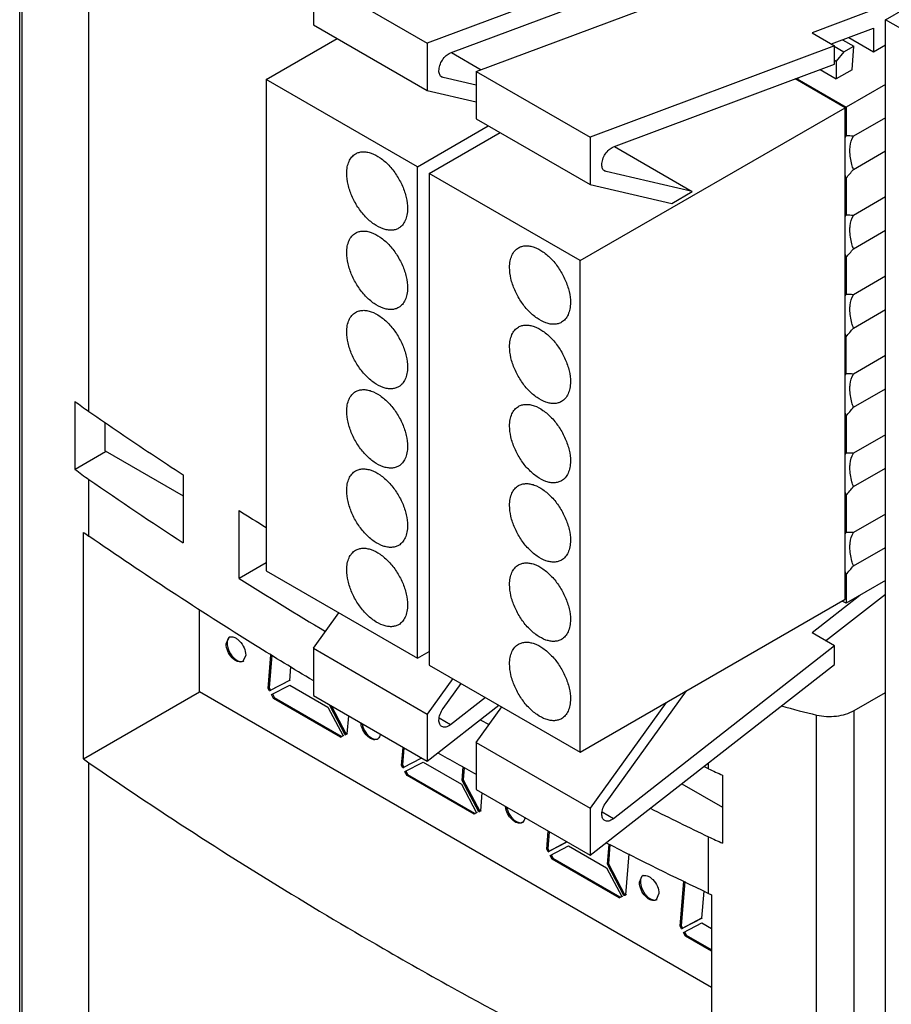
# Model space of a CAD drawing. Header units: millimetres. Extents: x 31 to 240, y 31 to 348.
# Tile 3 of 10: x 41 to 72, y 190 to 226. Entities that reach past the tile are written whole.
import ezdxf

# ---------------------------------------------------------------- set-up
doc = ezdxf.new("R2010")
doc.units = ezdxf.units.MM
doc.header["$LTSCALE"] = 24.648052
doc.layers.get('0').update_dxf_attribs({"linetype": 'CONTINUOUS'})
doc.layers.add('_1', color=7, linetype='CONTINUOUS')

msp = doc.modelspace()

# ---------------------------------------------------------------- linework, layer by layer
at = {"color": 7, "linetype": 'Continuous'}
for p, q in [((40.726, 93.729), (40.726, 247.371)), ((40.816, 93.781), (40.816, 247.193)), ((43.221, 211.624), (43.221, 245.786)), ((70.38, 225.026), (70.779, 224.795)), ((70.079, 224.79), (70.425, 224.59)), ((70.425, 224.59), (70.779, 224.795)), ((70.718, 223.943), (70.779, 224.795)), ((70.425, 224.59), (70.152, 224.251)), ((69.573, 223.951), (70.152, 223.616)), ((70.089, 224.287), (70.152, 224.251)), ((70.152, 224.251), (70.152, 223.616)), ((68.848, 223.68), (68.738, 223.616)), ((68.738, 223.616), (70.506, 222.596)), ((70.718, 223.943), (70.152, 223.616)), ((71.922, 223.413), (70.506, 222.596)), ((70.506, 222.596), (70.506, 221.559)), ((71.922, 222.217), (70.769, 221.551)), ((70.769, 220.352), (71.922, 221.018)), ((70.506, 220.039), (70.506, 218.701)), ((71.922, 219.359), (70.769, 218.693)), ((70.769, 217.494), (71.922, 218.16)), ((70.506, 217.182), (70.506, 215.843)), ((71.922, 216.501), (70.769, 215.835)), ((70.769, 214.636), (71.922, 215.302)), ((70.506, 212.986), (70.506, 214.326)), ((71.922, 213.643), (70.769, 212.978)), ((70.769, 211.779), (71.922, 212.444)), ((42.719, 209.542), (42.719, 211.992)), ((43.804, 210.209), (43.804, 211.225)), ((70.506, 211.466), (70.506, 210.128)), ((71.922, 210.786), (70.769, 210.12)), ((43.822, 210.179), (42.719, 209.542)), ((43.804, 210.209), (46.619, 208.584)), ((70.769, 208.921), (71.922, 209.587)), ((43.221, 207.134), (43.221, 209.175)), ((46.619, 209.344), (46.619, 206.895)), ((70.506, 208.608), (70.506, 207.27)), ((48.631, 205.607), (48.631, 208.057)), ((71.922, 207.928), (70.769, 207.262)), ((43.027, 199.106), (43.027, 207.271)), ((70.769, 206.063), (71.922, 206.729)), ((49.61, 206.173), (48.631, 205.607)), ((70.506, 205.751), (70.506, 204.714)), ((71.922, 205.532), (70.506, 204.714)), ((70.506, 204.714), (70.364, 204.796)), ((47.209, 201.52), (47.209, 204.481)), ((48.163, 203.255), (48.267, 203.483)), ((48.87, 202.847), (48.767, 202.618)), ((49.68, 201.644), (49.776, 202.859)), ((49.808, 202.839), (49.715, 201.664)), ((50.484, 202.423), (50.445, 201.932)), ((49.762, 201.578), (50.48, 201.953)), ((49.68, 201.644), (49.715, 201.664)), ((49.727, 201.557), (49.68, 201.644)), ((49.715, 201.664), (49.762, 201.578)), ((50.445, 201.932), (49.727, 201.557)), ((49.799, 201.425), (50.455, 201.768)), ((50.455, 201.768), (51.835, 200.972)), ((43.027, 199.106), (47.209, 201.52)), ((65.654, 190.871), (47.209, 201.52)), ((49.727, 201.557), (49.762, 201.578)), ((49.873, 201.288), (49.799, 201.425)), ((49.834, 201.446), (49.909, 201.308)), ((49.873, 201.288), (49.909, 201.308)), ((52.288, 199.893), (49.873, 201.288)), ((52.324, 199.914), (49.909, 201.308)), ((70.791, 200.847), (71.922, 201.5)), ((51.835, 200.972), (52.38, 199.938)), ((52.458, 199.975), (51.892, 201.049)), ((51.948, 201.031), (52.494, 199.996)), ((52.571, 200.657), (52.519, 200.004)), ((69.441, 154.881), (69.441, 200.687)), ((70.791, 155.041), (70.791, 200.847)), ((57.322, 200.514), (57.638, 200.342)), ((57.324, 200.515), (57.638, 200.342)), ((52.38, 199.938), (52.288, 199.893)), ((52.288, 199.893), (52.324, 199.914)), ((52.324, 199.914), (52.415, 199.958)), ((52.519, 200.004), (52.458, 199.975)), ((52.458, 199.975), (52.494, 199.996)), ((52.494, 199.996), (52.554, 200.025)), ((54.488, 198.868), (54.54, 199.521)), ((54.572, 199.502), (54.524, 198.888)), ((55.21, 199.134), (54.535, 198.781)), ((54.571, 198.802), (55.193, 199.127)), ((43.221, 93.978), (43.221, 198.969)), ((54.488, 198.868), (54.524, 198.888)), ((54.535, 198.781), (54.488, 198.868)), ((54.524, 198.888), (54.571, 198.802)), ((54.535, 198.781), (54.571, 198.802)), ((54.607, 198.649), (55.263, 198.992)), ((55.263, 198.992), (56.643, 198.196)), ((56.672, 198.327), (56.711, 198.819)), ((56.744, 198.801), (56.708, 198.347)), ((65.547, 198.747), (65.375, 198.83)), ((65.547, 198.747), (65.547, 198.965)), ((54.682, 198.512), (54.607, 198.649)), ((54.642, 198.67), (54.717, 198.532)), ((54.682, 198.512), (54.717, 198.532)), ((57.097, 197.117), (54.682, 198.512)), ((57.132, 197.138), (54.717, 198.532)), ((66.053, 198.519), (66.053, 196.07)), ((56.643, 198.196), (57.188, 197.162)), ((56.672, 198.327), (56.708, 198.347)), ((57.267, 197.199), (56.672, 198.327)), ((56.708, 198.347), (57.302, 197.22)), ((64.584, 198.212), (66.053, 197.364)), ((57.379, 197.881), (57.327, 197.228)), ((57.188, 197.162), (57.097, 197.117)), ((57.097, 197.117), (57.132, 197.138)), ((57.132, 197.138), (57.224, 197.182)), ((57.327, 197.228), (57.267, 197.199)), ((57.267, 197.199), (57.302, 197.22)), ((57.302, 197.22), (57.363, 197.249)), ((59.721, 195.847), (59.773, 196.5)), ((59.805, 196.481), (59.756, 195.867)), ((65.547, 194.256), (65.547, 196.298)), ((60.443, 196.113), (59.768, 195.76)), ((59.803, 195.781), (60.426, 196.106)), ((59.839, 195.628), (60.496, 195.971)), ((60.496, 195.971), (61.876, 195.175)), ((61.905, 195.306), (61.963, 196.034)), ((61.995, 196.018), (61.94, 195.326)), ((59.721, 195.847), (59.756, 195.867)), ((59.768, 195.76), (59.721, 195.847)), ((59.756, 195.867), (59.803, 195.781)), ((59.768, 195.76), (59.803, 195.781)), ((59.914, 195.491), (59.839, 195.628)), ((59.875, 195.649), (59.95, 195.511)), ((62.677, 195.68), (62.56, 194.207)), ((59.914, 195.491), (59.95, 195.511)), ((62.329, 194.096), (59.914, 195.491)), ((62.365, 194.117), (59.95, 195.511)), ((61.905, 195.306), (61.94, 195.326)), ((62.499, 194.178), (61.905, 195.306)), ((61.94, 195.326), (62.535, 194.199)), ((61.876, 195.175), (62.421, 194.141)), ((63.055, 194.657), (63.159, 194.886)), ((64.529, 193.07), (64.658, 194.697)), ((64.691, 194.681), (64.565, 193.091)), ((62.421, 194.141), (62.329, 194.096)), ((62.365, 194.117), (62.456, 194.161)), ((62.56, 194.207), (62.499, 194.178)), ((62.499, 194.178), (62.535, 194.199)), ((62.535, 194.199), (62.595, 194.228)), ((63.762, 194.249), (63.658, 194.021)), ((65.372, 194.343), (65.294, 193.359)), ((65.654, 194.207), (65.654, 186.041)), ((62.329, 194.096), (62.365, 194.117)), ((64.529, 193.07), (64.565, 193.091)), ((64.576, 192.984), (64.529, 193.07)), ((64.565, 193.091), (64.612, 193.005)), ((65.294, 193.359), (64.576, 192.984)), ((64.612, 193.005), (65.33, 193.38)), ((64.648, 192.852), (65.304, 193.195)), ((65.304, 193.195), (65.654, 192.994)), ((64.576, 192.984), (64.612, 193.005)), ((64.723, 192.715), (64.648, 192.852)), ((64.683, 192.873), (64.758, 192.735)), ((64.723, 192.715), (64.758, 192.735)), ((65.654, 192.218), (64.758, 192.735)), ((65.654, 192.177), (64.723, 192.715))]:
    msp.add_line(p, q, dxfattribs=at)
for centre, radius, start, end in [((71.002, 221.134), 0.654, 139.4716, 145.1608), ((73.041, 221.131), 2.761, 201.1206, 203.2981), ((71.002, 218.277), 0.653, 139.4664, 145.1576), ((73.227, 218.357), 2.963, 201.306, 203.3071), ((71.002, 215.419), 0.653, 139.4664, 145.1576), ((73.227, 215.499), 2.963, 201.306, 203.3071), ((71.002, 212.561), 0.653, 139.4664, 145.1576), ((49.957, 221.369), 11.846, 232.334, 235.3431), ((125.438, 330.506), 144.542, 235.33275, 235.87059), ((73.227, 212.641), 2.963, 201.306, 203.3071), ((127.611, 333.729), 148.429, 235.87408, 236.92996), ((71.002, 209.703), 0.654, 139.4716, 145.1608), ((49.854, 218.778), 11.671, 232.3114, 235.3656), ((126.422, 329.491), 146.282, 235.33524, 236.93807), ((73.041, 209.7), 2.761, 201.1206, 203.2981), ((131.434, 339.682), 155.504, 237.82692, 238.25162), ((50.096, 217.076), 12.088, 234.2104, 235.3351), ((71.002, 206.846), 0.653, 139.4664, 145.1576), ((73.227, 206.926), 2.963, 201.306, 203.3071), ((132.293, 338.608), 157.126, 237.8287, 239.16065), ((48.387, 203.358), 0.169, 119.9892, 129.5059), ((48.717, 202.787), 0.171, 286.6408, 299.8875), ((74.282, 221.636), 21.501, 253.5106, 256.9893), ((53.568, 199.986), 0.171, 286.6408, 299.8875), ((50.096, 208.911), 12.088, 234.2104, 235.3351), ((138.922, 347.937), 170.289, 240.77865, 241.30971), ((72.698, 213.941), 16.792, 244.7955, 246.6878), ((146.095, 363.765), 185.832, 243.59261, 244.31355), ((58.78, 196.977), 0.171, 286.6408, 299.8875), ((72.698, 211.491), 16.792, 244.7955, 246.6878), ((145.686, 360.878), 184.892, 243.03802, 244.31426), ((63.278, 194.76), 0.169, 119.9892, 129.5059), ((72.545, 209.119), 16.428, 244.7871, 245.1983), ((63.609, 194.189), 0.171, 286.6408, 299.8875)]:
    msp.add_arc(centre, radius, start, end, dxfattribs=at)
for points in [[(70.769, 221.551), (70.682, 221.559), (70.593, 221.56), (70.506, 221.559)], [(70.506, 220.039), (70.595, 220.142), (70.684, 220.246), (70.769, 220.352)], [(70.769, 218.693), (70.682, 218.701), (70.593, 218.703), (70.506, 218.701)], [(70.506, 217.182), (70.595, 217.284), (70.684, 217.388), (70.769, 217.494)], [(70.769, 215.835), (70.682, 215.843), (70.593, 215.845), (70.506, 215.843)], [(70.506, 214.324), (70.595, 214.426), (70.684, 214.53), (70.769, 214.636)], [(70.769, 212.978), (70.682, 212.986), (70.593, 212.987), (70.506, 212.986)], [(70.506, 211.466), (70.595, 211.569), (70.684, 211.672), (70.769, 211.779)], [(70.769, 210.12), (70.682, 210.128), (70.593, 210.129), (70.506, 210.128)], [(70.506, 208.608), (70.595, 208.711), (70.684, 208.815), (70.769, 208.921)], [(70.769, 207.262), (70.682, 207.27), (70.593, 207.272), (70.506, 207.27)], [(70.506, 205.751), (70.595, 205.853), (70.684, 205.957), (70.769, 206.063)], [(48.727, 202.615), (48.74, 202.617), (48.753, 202.619), (48.766, 202.623)], [(53.129, 200.171), (53.156, 200.118), (53.188, 200.067), (53.226, 200.02)], [(53.578, 199.815), (53.591, 199.816), (53.604, 199.818), (53.617, 199.822)], [(58.79, 196.806), (58.803, 196.807), (58.816, 196.809), (58.829, 196.813)], [(63.619, 194.018), (63.632, 194.019), (63.645, 194.021), (63.658, 194.025)]]:
    msp.add_open_spline(points, degree=3, dxfattribs=at)
for points, knots in [([(70.642, 221.025), (70.642, 221.075), (70.651, 221.256), (70.701, 221.439), (70.769, 221.551)], [0, 0, 0, 0, 0.277155, 1, 1, 1, 1]), ([(70.769, 220.352), (70.749, 220.409), (70.679, 220.627), (70.642, 220.857), (70.642, 221.025)], [0, 0, 0, 0, 0.265663, 1, 1, 1, 1]), ([(70.642, 218.167), (70.642, 218.217), (70.651, 218.398), (70.701, 218.581), (70.769, 218.693)], [0, 0, 0, 0, 0.277155, 1, 1, 1, 1]), ([(70.769, 217.494), (70.749, 217.551), (70.679, 217.769), (70.642, 217.999), (70.642, 218.167)], [0, 0, 0, 0, 0.265663, 1, 1, 1, 1]), ([(70.642, 215.309), (70.642, 215.36), (70.651, 215.541), (70.701, 215.723), (70.769, 215.835)], [0, 0, 0, 0, 0.277155, 1, 1, 1, 1]), ([(70.769, 214.636), (70.749, 214.694), (70.679, 214.912), (70.642, 215.141), (70.642, 215.309)], [0, 0, 0, 0, 0.265663, 1, 1, 1, 1]), ([(70.642, 212.452), (70.642, 212.502), (70.651, 212.683), (70.701, 212.866), (70.769, 212.978)], [0, 0, 0, 0, 0.277155, 1, 1, 1, 1]), ([(70.769, 211.779), (70.749, 211.836), (70.679, 212.054), (70.642, 212.284), (70.642, 212.452)], [0, 0, 0, 0, 0.265663, 1, 1, 1, 1]), ([(70.642, 209.594), (70.642, 209.644), (70.651, 209.825), (70.701, 210.008), (70.769, 210.12)], [0, 0, 0, 0, 0.277155, 1, 1, 1, 1]), ([(70.769, 208.921), (70.749, 208.978), (70.679, 209.196), (70.642, 209.426), (70.642, 209.594)], [0, 0, 0, 0, 0.265663, 1, 1, 1, 1]), ([(51.295, 201.927), (50.6, 202.345), (47.868, 204.017), (45.188, 205.773), (43.221, 207.134)], [0, 0, 0, 0, 0.253422, 1, 1, 1, 1]), ([(70.642, 206.736), (70.642, 206.786), (70.651, 206.967), (70.701, 207.15), (70.769, 207.262)], [0, 0, 0, 0, 0.277155, 1, 1, 1, 1]), ([(70.769, 206.063), (70.749, 206.12), (70.679, 206.338), (70.642, 206.568), (70.642, 206.736)], [0, 0, 0, 0, 0.265663, 1, 1, 1, 1]), ([(48.279, 203.488), (48.266, 203.477), (48.214, 203.419), (48.199, 203.336), (48.199, 203.275)], [0, 0, 0, 0, 0.220903, 1, 1, 1, 1]), ([(48.267, 203.484), (48.319, 203.514), (48.434, 203.508), (48.558, 203.438), (48.694, 203.318), (48.821, 203.121), (48.87, 202.936), (48.87, 202.847)], [0, 0, 0, 0, 0.183235, 0.301362, 0.436122, 0.728771, 1, 1, 1, 1]), ([(48.767, 202.618), (48.714, 202.588), (48.6, 202.594), (48.476, 202.664), (48.339, 202.784), (48.212, 202.98), (48.163, 203.166), (48.163, 203.255)], [0, 0, 0, 0, 0.183235, 0.301362, 0.436122, 0.728771, 1, 1, 1, 1]), ([(48.199, 203.275), (48.199, 203.238), (48.218, 203.074), (48.296, 202.919), (48.375, 202.82)], [0, 0, 0, 0, 0.228751, 1, 1, 1, 1]), ([(48.375, 202.82), (48.401, 202.788), (48.493, 202.689), (48.63, 202.608), (48.727, 202.615)], [0, 0, 0, 0, 0.297849, 1, 1, 1, 1]), ([(69.441, 200.687), (69.674, 200.633), (70.142, 200.611), (70.599, 200.736), (70.791, 200.847)], [0, 0, 0, 0, 0.51959, 1, 1, 1, 1]), ([(53.091, 200.155), (53.081, 200.175), (53.047, 200.252), (53.025, 200.334), (53.018, 200.396)], [0, 0, 0, 0, 0.261448, 1, 1, 1, 1]), ([(53.061, 200.364), (53.065, 200.348), (53.08, 200.281), (53.106, 200.217), (53.129, 200.171)], [0, 0, 0, 0, 0.241297, 1, 1, 1, 1]), ([(53.484, 199.798), (53.404, 199.812), (53.242, 199.916), (53.135, 200.066), (53.091, 200.155)], [0, 0, 0, 0, 0.449212, 1, 1, 1, 1]), ([(53.226, 200.02), (53.251, 199.988), (53.344, 199.888), (53.481, 199.807), (53.578, 199.815)], [0, 0, 0, 0, 0.297849, 1, 1, 1, 1]), ([(53.618, 199.817), (53.589, 199.801), (53.542, 199.791), (53.497, 199.796), (53.484, 199.798)], [0, 0, 0, 0, 0.729501, 1, 1, 1, 1]), ([(53.718, 199.993), (53.715, 199.973), (53.702, 199.906), (53.66, 199.842), (53.618, 199.817)], [0, 0, 0, 0, 0.285296, 1, 1, 1, 1]), ([(43.221, 198.969), (44.065, 198.385), (47.528, 196.044), (51.09, 193.85), (53.821, 192.273)], [0, 0, 0, 0, 0.245626, 1, 1, 1, 1]), ([(58.83, 196.808), (58.781, 196.78), (58.631, 196.783), (58.448, 196.92), (58.297, 197.127), (58.24, 197.3), (58.23, 197.387)], [0, 0, 0, 0, 0.182045, 0.427598, 0.718254, 1, 1, 1, 1]), ([(58.274, 197.354), (58.28, 197.324), (58.314, 197.201), (58.377, 197.086), (58.438, 197.011)], [0, 0, 0, 0, 0.241704, 1, 1, 1, 1]), ([(58.438, 197.011), (58.464, 196.979), (58.556, 196.879), (58.693, 196.798), (58.79, 196.806)], [0, 0, 0, 0, 0.297849, 1, 1, 1, 1]), ([(58.93, 196.984), (58.928, 196.964), (58.914, 196.897), (58.872, 196.833), (58.83, 196.808)], [0, 0, 0, 0, 0.285296, 1, 1, 1, 1]), ([(63.171, 194.891), (63.158, 194.88), (63.105, 194.821), (63.09, 194.738), (63.09, 194.678)], [0, 0, 0, 0, 0.220903, 1, 1, 1, 1]), ([(63.159, 194.886), (63.211, 194.916), (63.325, 194.91), (63.45, 194.84), (63.586, 194.72), (63.713, 194.524), (63.762, 194.338), (63.762, 194.249)], [0, 0, 0, 0, 0.183235, 0.301362, 0.436122, 0.728771, 1, 1, 1, 1]), ([(63.659, 194.02), (63.606, 193.99), (63.492, 193.996), (63.367, 194.066), (63.231, 194.186), (63.104, 194.383), (63.055, 194.568), (63.055, 194.657)], [0, 0, 0, 0, 0.183235, 0.301362, 0.436122, 0.728771, 1, 1, 1, 1]), ([(63.09, 194.678), (63.09, 194.64), (63.11, 194.476), (63.187, 194.322), (63.267, 194.223)], [0, 0, 0, 0, 0.228751, 1, 1, 1, 1]), ([(63.267, 194.223), (63.292, 194.191), (63.385, 194.091), (63.522, 194.01), (63.619, 194.018)], [0, 0, 0, 0, 0.297849, 1, 1, 1, 1]), ([(53.821, 192.273), (54.762, 191.73), (58.611, 189.558), (62.544, 187.536), (65.547, 186.091)], [0, 0, 0, 0, 0.245948, 1, 1, 1, 1])]:
    msp.add_open_spline(points, degree=3, knots=knots, dxfattribs=at)
at = {"layer": '_1', "color": 7, "linetype": 'Continuous'}
for p, q in [((63.969, 228.101), (55.409, 224.902)), ((56.248, 224.553), (64.22, 227.532)), ((51.308, 227.27), (51.308, 225.566)), ((51.308, 227.27), (55.409, 224.902)), ((57.177, 223.882), (65.942, 227.157)), ((72.061, 226.317), (69.276, 225.276)), ((71.922, 225.75), (72.629, 226.158)), ((71.922, 189.334), (71.922, 225.75)), ((86.852, 217.13), (71.922, 225.75)), ((51.308, 225.566), (55.409, 223.198)), ((69.973, 224.874), (71.495, 225.443)), ((71.495, 225.443), (71.495, 224.596)), ((49.61, 223.596), (52.166, 225.071)), ((69.276, 225.276), (70.089, 224.807)), ((70.605, 225.11), (71.495, 224.596)), ((55.409, 224.902), (55.409, 223.198)), ((70.089, 224.807), (61.278, 221.514)), ((70.089, 224.144), (70.089, 224.807)), ((71.495, 224.596), (71.922, 224.842)), ((56.284, 224.566), (57.354, 223.948)), ((62.117, 221.164), (70.089, 224.144)), ((49.61, 223.596), (49.61, 205.878)), ((55.055, 220.452), (49.61, 223.596)), ((55.984, 223.664), (55.916, 223.703)), ((55.984, 223.664), (55.937, 223.682)), ((57.177, 223.388), (55.984, 223.664)), ((57.177, 223.882), (57.177, 222.178)), ((57.177, 223.882), (61.278, 221.514)), ((70.47, 222.575), (68.671, 223.614)), ((55.409, 223.198), (57.177, 222.79)), ((60.924, 217.064), (70.47, 222.575)), ((70.47, 204.857), (70.47, 222.575)), ((57.177, 222.178), (61.278, 219.81)), ((55.055, 220.452), (57.61, 221.927)), ((55.48, 220.207), (58.035, 221.682)), ((61.278, 221.514), (61.278, 219.81)), ((62.153, 221.177), (64.96, 219.557)), ((55.055, 202.734), (55.055, 220.452)), ((55.48, 220.207), (55.48, 202.489)), ((60.924, 217.064), (55.48, 220.207)), ((61.853, 220.275), (61.785, 220.314)), ((61.853, 220.275), (61.806, 220.294)), ((64.96, 219.557), (61.853, 220.275)), ((61.278, 219.81), (64.22, 219.13)), ((64.22, 219.13), (64.96, 219.557)), ((60.924, 199.346), (60.924, 217.064)), ((49.61, 205.878), (55.055, 202.734)), ((60.924, 199.346), (70.47, 204.857)), ((71.003, 204.994), (69.276, 203.644)), ((69.764, 203.362), (71.922, 205.048)), ((51.308, 203.091), (52.228, 204.366)), ((70.089, 203.175), (69.276, 203.644)), ((51.308, 203.091), (51.308, 201.387)), ((51.308, 203.091), (55.409, 200.723)), ((70.089, 203.175), (62.117, 196.949)), ((70.089, 202.512), (70.089, 203.175)), ((55.055, 202.734), (55.48, 202.979)), ((55.48, 202.489), (60.924, 199.346)), ((61.278, 195.631), (70.089, 202.512)), ((56.329, 201.999), (55.409, 200.723)), ((55.984, 200.922), (56.634, 201.823)), ((51.308, 201.387), (55.409, 199.019)), ((57.505, 201.32), (56.248, 200.338)), ((61.853, 197.533), (64.758, 201.559)), ((55.409, 199.019), (57.994, 201.038)), ((57.177, 199.702), (58.097, 200.978)), ((64.018, 201.132), (61.278, 197.334)), ((55.409, 200.723), (55.409, 199.019)), ((56.248, 200.338), (55.846, 200.57)), ((57.177, 199.702), (57.177, 197.998)), ((57.177, 199.702), (61.278, 197.334)), ((57.177, 197.998), (61.278, 195.631)), ((61.278, 197.334), (61.278, 195.631)), ((62.117, 196.949), (61.715, 197.181))]:
    msp.add_line(p, q, dxfattribs=at)
for points, knots in [([(55.833, 223.911), (55.833, 223.976), (55.86, 224.112), (55.951, 224.3), (56.081, 224.457), (56.192, 224.531), (56.248, 224.553)], [0, 0, 0, 0, 0.243138, 0.512101, 0.774324, 1, 1, 1, 1]), ([(55.937, 223.682), (55.92, 223.692), (55.889, 223.717), (55.856, 223.771), (55.837, 223.837), (55.833, 223.886), (55.833, 223.911)], [0, 0, 0, 0, 0.217846, 0.450955, 0.710271, 1, 1, 1, 1]), ([(61.702, 220.523), (61.702, 220.587), (61.729, 220.724), (61.82, 220.911), (61.95, 221.068), (62.061, 221.143), (62.117, 221.164)], [0, 0, 0, 0, 0.243138, 0.512101, 0.774324, 1, 1, 1, 1]), ([(52.51, 220.207), (52.51, 220.286), (52.522, 220.435), (52.582, 220.64), (52.684, 220.807), (52.78, 220.887), (52.831, 220.917)], [0, 0, 0, 0, 0.289775, 0.549069, 0.782227, 1, 1, 1, 1]), ([(52.831, 220.917), (52.869, 220.939), (52.953, 220.974), (53.092, 220.994), (53.241, 220.983), (53.458, 220.926), (53.736, 220.774), (54.042, 220.503), (54.313, 220.156), (54.526, 219.762), (54.665, 219.353), (54.702, 219.074), (54.702, 218.942)], [0, 0, 0, 0, 0.042858, 0.087487, 0.135322, 0.187286, 0.304551, 0.43822, 0.582564, 0.729719, 0.871307, 1, 1, 1, 1]), ([(61.806, 220.294), (61.789, 220.303), (61.758, 220.329), (61.725, 220.383), (61.706, 220.449), (61.702, 220.497), (61.702, 220.523)], [0, 0, 0, 0, 0.217846, 0.450955, 0.710271, 1, 1, 1, 1]), ([(54.381, 218.232), (54.342, 218.21), (54.258, 218.175), (54.119, 218.155), (53.97, 218.166), (53.753, 218.223), (53.476, 218.375), (53.169, 218.646), (52.898, 218.993), (52.685, 219.387), (52.547, 219.796), (52.51, 220.075), (52.51, 220.207)], [0, 0, 0, 0, 0.042858, 0.087487, 0.135322, 0.187286, 0.304551, 0.43822, 0.582564, 0.729719, 0.871307, 1, 1, 1, 1]), ([(54.702, 218.942), (54.702, 218.863), (54.69, 218.714), (54.629, 218.509), (54.527, 218.342), (54.432, 218.262), (54.381, 218.232)], [0, 0, 0, 0, 0.289775, 0.549069, 0.782227, 1, 1, 1, 1]), ([(52.51, 217.349), (52.51, 217.428), (52.522, 217.577), (52.582, 217.783), (52.684, 217.949), (52.78, 218.03), (52.831, 218.059)], [0, 0, 0, 0, 0.289775, 0.549069, 0.782227, 1, 1, 1, 1]), ([(52.831, 218.059), (52.869, 218.081), (52.953, 218.116), (53.092, 218.136), (53.241, 218.126), (53.458, 218.068), (53.736, 217.916), (54.042, 217.645), (54.313, 217.298), (54.526, 216.904), (54.665, 216.495), (54.702, 216.216), (54.702, 216.084)], [0, 0, 0, 0, 0.042858, 0.087487, 0.135322, 0.187286, 0.304551, 0.43822, 0.582564, 0.729719, 0.871307, 1, 1, 1, 1]), ([(58.7, 217.528), (58.738, 217.55), (58.822, 217.585), (58.961, 217.606), (59.11, 217.595), (59.327, 217.537), (59.605, 217.385), (59.911, 217.114), (60.182, 216.767), (60.395, 216.373), (60.534, 215.964), (60.571, 215.686), (60.571, 215.553)], [0, 0, 0, 0, 0.042858, 0.087487, 0.135322, 0.187286, 0.304551, 0.43822, 0.582564, 0.729719, 0.871307, 1, 1, 1, 1]), ([(54.381, 215.374), (54.342, 215.352), (54.258, 215.317), (54.119, 215.297), (53.97, 215.308), (53.753, 215.366), (53.476, 215.517), (53.169, 215.789), (52.898, 216.135), (52.685, 216.529), (52.547, 216.938), (52.51, 217.217), (52.51, 217.349)], [0, 0, 0, 0, 0.042858, 0.087487, 0.135322, 0.187286, 0.304551, 0.43822, 0.582564, 0.729719, 0.871307, 1, 1, 1, 1]), ([(58.379, 216.819), (58.379, 216.897), (58.391, 217.047), (58.451, 217.252), (58.553, 217.418), (58.649, 217.499), (58.7, 217.528)], [0, 0, 0, 0, 0.289775, 0.549069, 0.782227, 1, 1, 1, 1]), ([(60.25, 214.844), (60.211, 214.822), (60.127, 214.787), (59.988, 214.766), (59.839, 214.777), (59.622, 214.835), (59.345, 214.987), (59.038, 215.258), (58.767, 215.605), (58.554, 215.999), (58.416, 216.408), (58.379, 216.686), (58.379, 216.819)], [0, 0, 0, 0, 0.042858, 0.087487, 0.135322, 0.187286, 0.304551, 0.43822, 0.582564, 0.729719, 0.871307, 1, 1, 1, 1]), ([(54.702, 216.084), (54.702, 216.005), (54.69, 215.856), (54.629, 215.651), (54.527, 215.484), (54.432, 215.404), (54.381, 215.374)], [0, 0, 0, 0, 0.289775, 0.549069, 0.782227, 1, 1, 1, 1]), ([(60.571, 215.553), (60.571, 215.475), (60.559, 215.325), (60.498, 215.12), (60.396, 214.954), (60.301, 214.873), (60.25, 214.844)], [0, 0, 0, 0, 0.289775, 0.549069, 0.782227, 1, 1, 1, 1]), ([(52.51, 214.492), (52.51, 214.57), (52.522, 214.72), (52.582, 214.925), (52.684, 215.091), (52.78, 215.172), (52.831, 215.201)], [0, 0, 0, 0, 0.289775, 0.549069, 0.782227, 1, 1, 1, 1]), ([(52.831, 215.201), (52.869, 215.223), (52.953, 215.258), (53.092, 215.279), (53.241, 215.268), (53.458, 215.21), (53.736, 215.058), (54.042, 214.787), (54.313, 214.44), (54.526, 214.046), (54.665, 213.637), (54.702, 213.359), (54.702, 213.226)], [0, 0, 0, 0, 0.042858, 0.087487, 0.135322, 0.187286, 0.304551, 0.43822, 0.582564, 0.729719, 0.871307, 1, 1, 1, 1]), ([(58.7, 214.671), (58.738, 214.693), (58.822, 214.728), (58.961, 214.748), (59.11, 214.737), (59.327, 214.679), (59.605, 214.528), (59.911, 214.256), (60.182, 213.91), (60.395, 213.516), (60.534, 213.107), (60.571, 212.828), (60.571, 212.696)], [0, 0, 0, 0, 0.042858, 0.087487, 0.135322, 0.187286, 0.304551, 0.43822, 0.582564, 0.729719, 0.871307, 1, 1, 1, 1]), ([(54.381, 212.517), (54.342, 212.495), (54.258, 212.46), (54.119, 212.439), (53.97, 212.45), (53.753, 212.508), (53.476, 212.66), (53.169, 212.931), (52.898, 213.278), (52.685, 213.672), (52.547, 214.081), (52.51, 214.359), (52.51, 214.492)], [0, 0, 0, 0, 0.042858, 0.087487, 0.135322, 0.187286, 0.304551, 0.43822, 0.582564, 0.729719, 0.871307, 1, 1, 1, 1]), ([(58.379, 213.961), (58.379, 214.04), (58.391, 214.189), (58.451, 214.394), (58.553, 214.561), (58.649, 214.641), (58.7, 214.671)], [0, 0, 0, 0, 0.289775, 0.549069, 0.782227, 1, 1, 1, 1]), ([(60.25, 211.986), (60.211, 211.964), (60.127, 211.929), (59.988, 211.909), (59.839, 211.92), (59.622, 211.977), (59.345, 212.129), (59.038, 212.4), (58.767, 212.747), (58.554, 213.141), (58.416, 213.55), (58.379, 213.829), (58.379, 213.961)], [0, 0, 0, 0, 0.042858, 0.087487, 0.135322, 0.187286, 0.304551, 0.43822, 0.582564, 0.729719, 0.871307, 1, 1, 1, 1]), ([(54.702, 213.226), (54.702, 213.148), (54.69, 212.998), (54.629, 212.793), (54.527, 212.627), (54.432, 212.546), (54.381, 212.517)], [0, 0, 0, 0, 0.289775, 0.549069, 0.782227, 1, 1, 1, 1]), ([(60.571, 212.696), (60.571, 212.617), (60.559, 212.468), (60.498, 212.262), (60.396, 212.096), (60.301, 212.015), (60.25, 211.986)], [0, 0, 0, 0, 0.289775, 0.549069, 0.782227, 1, 1, 1, 1]), ([(52.51, 211.634), (52.51, 211.713), (52.522, 211.862), (52.582, 212.067), (52.684, 212.234), (52.78, 212.314), (52.831, 212.344)], [0, 0, 0, 0, 0.289775, 0.549069, 0.782227, 1, 1, 1, 1]), ([(52.831, 212.344), (52.869, 212.366), (52.953, 212.401), (53.092, 212.421), (53.241, 212.41), (53.458, 212.352), (53.736, 212.201), (54.042, 211.929), (54.313, 211.583), (54.526, 211.189), (54.665, 210.779), (54.702, 210.501), (54.702, 210.368)], [0, 0, 0, 0, 0.042858, 0.087487, 0.135322, 0.187286, 0.304551, 0.43822, 0.582564, 0.729719, 0.871307, 1, 1, 1, 1]), ([(58.7, 211.813), (58.738, 211.835), (58.822, 211.87), (58.961, 211.89), (59.11, 211.879), (59.327, 211.822), (59.605, 211.67), (59.911, 211.399), (60.182, 211.052), (60.395, 210.658), (60.534, 210.249), (60.571, 209.97), (60.571, 209.838)], [0, 0, 0, 0, 0.042858, 0.087487, 0.135322, 0.187286, 0.304551, 0.43822, 0.582564, 0.729719, 0.871307, 1, 1, 1, 1]), ([(54.381, 209.659), (54.342, 209.637), (54.258, 209.602), (54.119, 209.581), (53.97, 209.592), (53.753, 209.65), (53.476, 209.802), (53.169, 210.073), (52.898, 210.42), (52.685, 210.814), (52.547, 211.223), (52.51, 211.501), (52.51, 211.634)], [0, 0, 0, 0, 0.042858, 0.087487, 0.135322, 0.187286, 0.304551, 0.43822, 0.582564, 0.729719, 0.871307, 1, 1, 1, 1]), ([(58.379, 211.103), (58.379, 211.182), (58.391, 211.331), (58.451, 211.536), (58.553, 211.703), (58.649, 211.783), (58.7, 211.813)], [0, 0, 0, 0, 0.289775, 0.549069, 0.782227, 1, 1, 1, 1]), ([(60.25, 209.128), (60.211, 209.106), (60.127, 209.071), (59.988, 209.051), (59.839, 209.062), (59.622, 209.119), (59.345, 209.271), (59.038, 209.543), (58.767, 209.889), (58.554, 210.283), (58.416, 210.692), (58.379, 210.971), (58.379, 211.103)], [0, 0, 0, 0, 0.042858, 0.087487, 0.135322, 0.187286, 0.304551, 0.43822, 0.582564, 0.729719, 0.871307, 1, 1, 1, 1]), ([(54.702, 210.368), (54.702, 210.29), (54.69, 210.14), (54.629, 209.935), (54.527, 209.769), (54.432, 209.688), (54.381, 209.659)], [0, 0, 0, 0, 0.289775, 0.549069, 0.782227, 1, 1, 1, 1]), ([(60.571, 209.838), (60.571, 209.759), (60.559, 209.61), (60.498, 209.405), (60.396, 209.238), (60.301, 209.158), (60.25, 209.128)], [0, 0, 0, 0, 0.289775, 0.549069, 0.782227, 1, 1, 1, 1]), ([(52.51, 208.776), (52.51, 208.855), (52.522, 209.004), (52.582, 209.209), (52.684, 209.376), (52.78, 209.456), (52.831, 209.486)], [0, 0, 0, 0, 0.289775, 0.549069, 0.782227, 1, 1, 1, 1]), ([(52.831, 209.486), (52.869, 209.508), (52.953, 209.543), (53.092, 209.563), (53.241, 209.552), (53.458, 209.495), (53.736, 209.343), (54.042, 209.071), (54.313, 208.725), (54.526, 208.331), (54.665, 207.922), (54.702, 207.643), (54.702, 207.511)], [0, 0, 0, 0, 0.042858, 0.087487, 0.135322, 0.187286, 0.304551, 0.43822, 0.582564, 0.729719, 0.871307, 1, 1, 1, 1]), ([(54.381, 206.801), (54.342, 206.779), (54.258, 206.744), (54.119, 206.724), (53.97, 206.735), (53.753, 206.792), (53.476, 206.944), (53.169, 207.215), (52.898, 207.562), (52.685, 207.956), (52.547, 208.365), (52.51, 208.644), (52.51, 208.776)], [0, 0, 0, 0, 0.042858, 0.087487, 0.135322, 0.187286, 0.304551, 0.43822, 0.582564, 0.729719, 0.871307, 1, 1, 1, 1]), ([(58.379, 208.246), (58.379, 208.324), (58.391, 208.473), (58.451, 208.679), (58.553, 208.845), (58.649, 208.926), (58.7, 208.955)], [0, 0, 0, 0, 0.289775, 0.549069, 0.782227, 1, 1, 1, 1]), ([(58.7, 208.955), (58.738, 208.977), (58.822, 209.012), (58.961, 209.033), (59.11, 209.022), (59.327, 208.964), (59.605, 208.812), (59.911, 208.541), (60.182, 208.194), (60.395, 207.8), (60.534, 207.391), (60.571, 207.113), (60.571, 206.98)], [0, 0, 0, 0, 0.042858, 0.087487, 0.135322, 0.187286, 0.304551, 0.43822, 0.582564, 0.729719, 0.871307, 1, 1, 1, 1]), ([(60.25, 206.27), (60.211, 206.248), (60.127, 206.213), (59.988, 206.193), (59.839, 206.204), (59.622, 206.262), (59.345, 206.413), (59.038, 206.685), (58.767, 207.031), (58.554, 207.425), (58.416, 207.834), (58.379, 208.113), (58.379, 208.246)], [0, 0, 0, 0, 0.042858, 0.087487, 0.135322, 0.187286, 0.304551, 0.43822, 0.582564, 0.729719, 0.871307, 1, 1, 1, 1]), ([(54.702, 207.511), (54.702, 207.432), (54.69, 207.283), (54.629, 207.078), (54.527, 206.911), (54.432, 206.831), (54.381, 206.801)], [0, 0, 0, 0, 0.289775, 0.549069, 0.782227, 1, 1, 1, 1]), ([(60.571, 206.98), (60.571, 206.901), (60.559, 206.752), (60.498, 206.547), (60.396, 206.38), (60.301, 206.3), (60.25, 206.27)], [0, 0, 0, 0, 0.289775, 0.549069, 0.782227, 1, 1, 1, 1]), ([(52.51, 205.918), (52.51, 205.997), (52.522, 206.146), (52.582, 206.352), (52.684, 206.518), (52.78, 206.598), (52.831, 206.628)], [0, 0, 0, 0, 0.289775, 0.549069, 0.782227, 1, 1, 1, 1]), ([(52.831, 206.628), (52.869, 206.65), (52.953, 206.685), (53.092, 206.705), (53.241, 206.694), (53.458, 206.637), (53.736, 206.485), (54.042, 206.214), (54.313, 205.867), (54.526, 205.473), (54.665, 205.064), (54.702, 204.785), (54.702, 204.653)], [0, 0, 0, 0, 0.042858, 0.087487, 0.135322, 0.187286, 0.304551, 0.43822, 0.582564, 0.729719, 0.871307, 1, 1, 1, 1]), ([(54.381, 203.943), (54.342, 203.921), (54.258, 203.886), (54.119, 203.866), (53.97, 203.877), (53.753, 203.935), (53.476, 204.086), (53.169, 204.358), (52.898, 204.704), (52.685, 205.098), (52.547, 205.507), (52.51, 205.786), (52.51, 205.918)], [0, 0, 0, 0, 0.042858, 0.087487, 0.135322, 0.187286, 0.304551, 0.43822, 0.582564, 0.729719, 0.871307, 1, 1, 1, 1]), ([(58.379, 205.388), (58.379, 205.466), (58.391, 205.616), (58.451, 205.821), (58.553, 205.987), (58.649, 206.068), (58.7, 206.097)], [0, 0, 0, 0, 0.289775, 0.549069, 0.782227, 1, 1, 1, 1]), ([(58.7, 206.097), (58.738, 206.119), (58.822, 206.154), (58.961, 206.175), (59.11, 206.164), (59.327, 206.106), (59.605, 205.954), (59.911, 205.683), (60.182, 205.336), (60.395, 204.942), (60.534, 204.533), (60.571, 204.255), (60.571, 204.122)], [0, 0, 0, 0, 0.042858, 0.087487, 0.135322, 0.187286, 0.304551, 0.43822, 0.582564, 0.729719, 0.871307, 1, 1, 1, 1]), ([(60.25, 203.413), (60.211, 203.391), (60.127, 203.356), (59.988, 203.335), (59.839, 203.346), (59.622, 203.404), (59.345, 203.556), (59.038, 203.827), (58.767, 204.174), (58.554, 204.568), (58.416, 204.977), (58.379, 205.255), (58.379, 205.388)], [0, 0, 0, 0, 0.042858, 0.087487, 0.135322, 0.187286, 0.304551, 0.43822, 0.582564, 0.729719, 0.871307, 1, 1, 1, 1]), ([(54.702, 204.653), (54.702, 204.574), (54.69, 204.425), (54.629, 204.22), (54.527, 204.053), (54.432, 203.973), (54.381, 203.943)], [0, 0, 0, 0, 0.289775, 0.549069, 0.782227, 1, 1, 1, 1]), ([(60.571, 204.122), (60.571, 204.044), (60.559, 203.894), (60.498, 203.689), (60.396, 203.523), (60.301, 203.442), (60.25, 203.413)], [0, 0, 0, 0, 0.289775, 0.549069, 0.782227, 1, 1, 1, 1]), ([(58.379, 202.53), (58.379, 202.609), (58.391, 202.758), (58.451, 202.963), (58.553, 203.13), (58.649, 203.21), (58.7, 203.24)], [0, 0, 0, 0, 0.289775, 0.549069, 0.782227, 1, 1, 1, 1]), ([(58.7, 203.24), (58.738, 203.262), (58.822, 203.297), (58.961, 203.317), (59.11, 203.306), (59.327, 203.248), (59.605, 203.097), (59.911, 202.825), (60.182, 202.479), (60.395, 202.085), (60.534, 201.676), (60.571, 201.397), (60.571, 201.264)], [0, 0, 0, 0, 0.042858, 0.087487, 0.135322, 0.187286, 0.304551, 0.43822, 0.582564, 0.729719, 0.871307, 1, 1, 1, 1]), ([(60.25, 200.555), (60.211, 200.533), (60.127, 200.498), (59.988, 200.477), (59.839, 200.488), (59.622, 200.546), (59.345, 200.698), (59.038, 200.969), (58.767, 201.316), (58.554, 201.71), (58.416, 202.119), (58.379, 202.398), (58.379, 202.53)], [0, 0, 0, 0, 0.042858, 0.087487, 0.135322, 0.187286, 0.304551, 0.43822, 0.582564, 0.729719, 0.871307, 1, 1, 1, 1]), ([(60.571, 201.264), (60.571, 201.186), (60.559, 201.037), (60.498, 200.831), (60.396, 200.665), (60.301, 200.584), (60.25, 200.555)], [0, 0, 0, 0, 0.289775, 0.549069, 0.782227, 1, 1, 1, 1]), ([(55.833, 200.5), (55.833, 200.572), (55.866, 200.723), (55.938, 200.857), (55.984, 200.922)], [0, 0, 0, 0, 0.47566, 1, 1, 1, 1]), ([(55.937, 200.271), (55.92, 200.281), (55.889, 200.307), (55.856, 200.36), (55.837, 200.427), (55.833, 200.475), (55.833, 200.5)], [0, 0, 0, 0, 0.217763, 0.450889, 0.710376, 1, 1, 1, 1]), ([(56.248, 200.338), (56.222, 200.317), (56.169, 200.282), (56.085, 200.25), (56.005, 200.244), (55.957, 200.26), (55.937, 200.271)], [0, 0, 0, 0, 0.298534, 0.561772, 0.79144, 1, 1, 1, 1]), ([(61.702, 197.112), (61.702, 197.184), (61.735, 197.334), (61.807, 197.469), (61.853, 197.533)], [0, 0, 0, 0, 0.47566, 1, 1, 1, 1]), ([(61.806, 196.883), (61.789, 196.892), (61.758, 196.918), (61.725, 196.972), (61.706, 197.038), (61.702, 197.086), (61.702, 197.112)], [0, 0, 0, 0, 0.217763, 0.450889, 0.710376, 1, 1, 1, 1]), ([(62.117, 196.949), (62.091, 196.929), (62.038, 196.894), (61.954, 196.862), (61.874, 196.856), (61.826, 196.871), (61.806, 196.883)], [0, 0, 0, 0, 0.298534, 0.561772, 0.79144, 1, 1, 1, 1])]:
    msp.add_open_spline(points, degree=3, knots=knots, dxfattribs=at)

doc.saveas('drawing.dxf')
